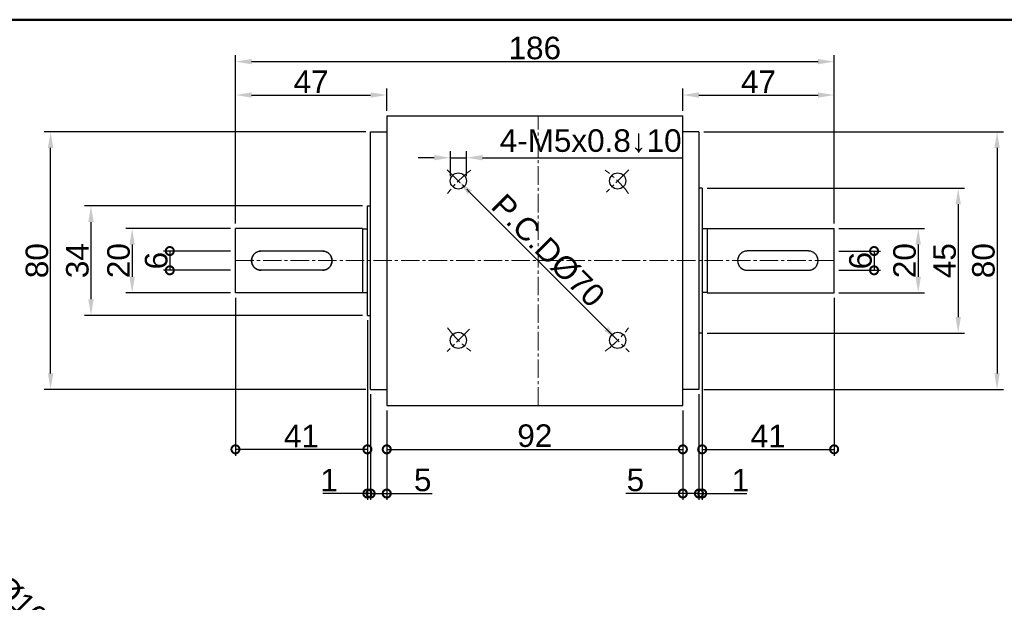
# Model space of a CAD drawing. Header units: millimetres. Extents: x 2723 to 3595, y 721 to 1332.
# Tile 4 of 9: x 2884 to 3190, y 1151 to 1332. Entities that reach past the tile are written whole.
import ezdxf

# ---------------------------------------------------------------- set-up
doc = ezdxf.new("R2010")
doc.units = ezdxf.units.MM
doc.linetypes.add('CENTER2', pattern=[28.575, 19.05, -3.175, 3.175, -3.175])
for name, color, linetype, lineweight in [('中心線', 6, 'CENTER2', 5), ('圖框', 7, 'Continuous', 50), ('標註', 4, 'Continuous', 13)]:
    doc.layers.add(name, color=color, linetype=linetype, lineweight=lineweight)
doc.layers.add('產品', color=7, linetype='Continuous')
doc.styles.get("Standard").update_dxf_attribs({"font": 'arial.ttf'})
doc.dimstyles.new('yuetai', dxfattribs={"dimtxt": 7, "dimasz": 5, "dimexe": 2, "dimexo": 1.5, "dimtad": 1, "dimdsep": 46, "dimtxsty": 'Standard', "dimcen": 0, "dimadec": 0, "dimazin": 0, "dimtfac": 1, "dimtmove": 0, "dimatfit": 3, "dimfxl": 1, "dimarcsym": 0})

# ---------------------------------------------------------------- blocks, each defined once
blk = doc.blocks.new('標題欄框 下標註')
at = {"layer": '圖框'}
blk.add_lwpolyline([(2.28, 89.91), (287.28, 89.91), (287.28, 273.91), (2.28, 273.91)], close=True, dxfattribs=at)
blk = doc.blocks.new('_DotSmall')
at = {"color": 0, "linetype": 'ByBlock', "const_width": 0.5}
blk.add_lwpolyline([(-0.0625, 0, 1), (0.0625, 0, 1)], format="xyb", close=True, dxfattribs=at)
blk = doc.blocks.new('*D7')
at = {"layer": 'Defpoints', "color": 0, "transparency": 16777216}
for p in [(2997.71, 1212.55), (3089.71, 1212.55), (3089.71, 1198.95)]:
    blk.add_point(p, dxfattribs=at)
at = {"layer": '標註', "color": 0, "lineweight": -2, "transparency": 16777216}
for p, q in [((2997.71, 1211.05), (2997.71, 1196.95)), ((3089.71, 1211.05), (3089.71, 1196.95)), ((2997.71, 1198.95), (3089.71, 1198.95))]:
    blk.add_line(p, q, dxfattribs=at)
at = {"layer": '標註', "color": 0, "lineweight": -2, "transparency": 16777216, "xscale": 5, "yscale": 5, "zscale": 5, "rotation": 180}
blk.add_blockref('_DotSmall', (2997.71, 1198.95), dxfattribs=at)
at = {"layer": '標註', "color": 0, "lineweight": -2, "transparency": 16777216, "xscale": 5, "yscale": 5, "zscale": 5}
blk.add_blockref('_DotSmall', (3089.71, 1198.95), dxfattribs=at)
at = {"layer": '標註', "color": 0, "transparency": 16777216, "insert": (3043.71, 1203.15), "char_height": 7, "attachment_point": 5}
blk.add_mtext('92', dxfattribs=at)
blk = doc.blocks.new('*D8')
at = {"layer": 'Defpoints', "color": 0, "transparency": 16777216}
for p in [(2992.71, 1217.55), (2997.71, 1212.55), (2992.71, 1185.23)]:
    blk.add_point(p, dxfattribs=at)
at = {"layer": '標註', "color": 0, "lineweight": -2, "transparency": 16777216}
for p, q in [((2992.71, 1216.05), (2992.71, 1183.23)), ((2997.71, 1211.05), (2997.71, 1183.23)), ((2992.71, 1185.23), (2997.71, 1185.23)), ((2997.71, 1185.23), (3011.82, 1185.23))]:
    blk.add_line(p, q, dxfattribs=at)
at = {"layer": '標註', "color": 0, "lineweight": -2, "transparency": 16777216, "xscale": 5, "yscale": 5, "zscale": 5, "rotation": 180}
blk.add_blockref('_DotSmall', (2992.71, 1185.23), dxfattribs=at)
at = {"layer": '標註', "color": 0, "lineweight": -2, "transparency": 16777216, "xscale": 5, "yscale": 5, "zscale": 5}
blk.add_blockref('_DotSmall', (2997.71, 1185.23), dxfattribs=at)
at = {"layer": '標註', "color": 0, "transparency": 16777216, "insert": (3008.88, 1189.41), "char_height": 7, "attachment_point": 5}
blk.add_mtext('5', dxfattribs=at)
blk = doc.blocks.new('*D9')
at = {"layer": 'Defpoints', "color": 0, "transparency": 16777216}
for p in [(3094.71, 1217.55), (3089.71, 1212.55), (3094.71, 1185.23)]:
    blk.add_point(p, dxfattribs=at)
at = {"layer": '標註', "color": 0, "lineweight": -2, "transparency": 16777216}
for p, q in [((3094.71, 1216.05), (3094.71, 1183.23)), ((3089.71, 1211.05), (3089.71, 1183.23)), ((3089.71, 1185.23), (3072.03, 1185.23)), ((3094.71, 1185.23), (3089.71, 1185.23))]:
    blk.add_line(p, q, dxfattribs=at)
at = {"layer": '標註', "color": 0, "lineweight": -2, "transparency": 16777216, "xscale": 5, "yscale": 5, "zscale": 5, "rotation": 180}
blk.add_blockref('_DotSmall', (3089.71, 1185.23), dxfattribs=at)
at = {"layer": '標註', "color": 0, "lineweight": -2, "transparency": 16777216, "xscale": 5, "yscale": 5, "zscale": 5}
blk.add_blockref('_DotSmall', (3094.71, 1185.23), dxfattribs=at)
at = {"layer": '標註', "color": 0, "transparency": 16777216, "insert": (3074.97, 1189.41), "char_height": 7, "attachment_point": 5}
blk.add_mtext('5', dxfattribs=at)
blk = doc.blocks.new('*D10')
at = {"layer": 'Defpoints', "color": 0, "transparency": 16777216}
for p in [(2950.71, 1247.55), (2991.71, 1240.55), (2950.71, 1198.95)]:
    blk.add_point(p, dxfattribs=at)
at = {"layer": '標註', "color": 0, "lineweight": -2, "transparency": 16777216}
for p, q in [((2950.71, 1246.05), (2950.71, 1196.95)), ((2991.71, 1239.05), (2991.71, 1196.95)), ((2991.71, 1198.95), (2950.71, 1198.95))]:
    blk.add_line(p, q, dxfattribs=at)
at = {"layer": '標註', "color": 0, "lineweight": -2, "transparency": 16777216, "xscale": 5, "yscale": 5, "zscale": 5, "rotation": 180}
blk.add_blockref('_DotSmall', (2950.71, 1198.95), dxfattribs=at)
at = {"layer": '標註', "color": 0, "lineweight": -2, "transparency": 16777216, "xscale": 5, "yscale": 5, "zscale": 5}
blk.add_blockref('_DotSmall', (2991.71, 1198.95), dxfattribs=at)
at = {"layer": '標註', "color": 0, "transparency": 16777216, "insert": (2971.21, 1203.09), "char_height": 7, "attachment_point": 5}
blk.add_mtext('41', dxfattribs=at)
blk = doc.blocks.new('*D11')
at = {"layer": 'Defpoints', "color": 0, "transparency": 16777216}
for p in [(3095.71, 1235.05), (3094.71, 1217.55), (3095.71, 1185.23)]:
    blk.add_point(p, dxfattribs=at)
at = {"layer": '標註', "color": 0, "lineweight": -2, "transparency": 16777216}
for p, q in [((3095.71, 1233.55), (3095.71, 1183.23)), ((3094.71, 1216.05), (3094.71, 1183.23)), ((3094.71, 1185.23), (3089.71, 1185.23)), ((3094.71, 1185.23), (3095.71, 1185.23)), ((3095.71, 1185.23), (3109.54, 1185.23))]:
    blk.add_line(p, q, dxfattribs=at)
at = {"layer": '標註', "color": 0, "lineweight": -2, "transparency": 16777216, "xscale": 5, "yscale": 5, "zscale": 5}
blk.add_blockref('_DotSmall', (3094.71, 1185.23), dxfattribs=at)
at = {"layer": '標註', "color": 0, "lineweight": -2, "transparency": 16777216, "xscale": 5, "yscale": 5, "zscale": 5, "rotation": 180}
blk.add_blockref('_DotSmall', (3095.71, 1185.23), dxfattribs=at)
at = {"layer": '標註', "color": 0, "transparency": 16777216, "insert": (3107.63, 1189.37), "char_height": 7, "attachment_point": 5}
blk.add_mtext('1', dxfattribs=at)
blk = doc.blocks.new('*D12')
at = {"layer": 'Defpoints', "color": 0, "transparency": 16777216}
for p in [(3095.71, 1280.05), (3095.71, 1235.05), (3175.24, 1235.05)]:
    blk.add_point(p, dxfattribs=at)
at = {"layer": '標註', "color": 0, "lineweight": -2, "transparency": 16777216}
for p, q in [((3097.21, 1280.05), (3177.24, 1280.05)), ((3175.24, 1275.05), (3175.24, 1240.05)), ((3097.21, 1235.05), (3177.24, 1235.05))]:
    blk.add_line(p, q, dxfattribs=at)
at = {"layer": '標註', "color": 0, "transparency": 16777216}
for points in [[(3174.41, 1275.05), (3176.08, 1275.05), (3175.24, 1280.05)], [(3174.41, 1240.05), (3176.08, 1240.05), (3175.24, 1235.05)]]:
    blk.add_solid(points, dxfattribs=at)
at = {"layer": '標註', "color": 0, "transparency": 16777216, "insert": (3171.06, 1257.55), "char_height": 7, "attachment_point": 5, "rotation": 90}
blk.add_mtext('45', dxfattribs=at)
blk = doc.blocks.new('*D13')
at = {"layer": 'Defpoints', "color": 0, "transparency": 16777216}
for p in [(2991.71, 1274.55), (2905.83, 1240.55), (2991.71, 1240.55)]:
    blk.add_point(p, dxfattribs=at)
at = {"layer": '標註', "color": 0, "lineweight": -2, "transparency": 16777216}
for p, q in [((2990.21, 1274.55), (2903.83, 1274.55)), ((2905.83, 1269.55), (2905.83, 1245.55)), ((2990.21, 1240.55), (2903.83, 1240.55))]:
    blk.add_line(p, q, dxfattribs=at)
at = {"layer": '標註', "color": 0, "transparency": 16777216}
for points in [[(2904.99, 1269.55), (2906.66, 1269.55), (2905.83, 1274.55)], [(2904.99, 1245.55), (2906.66, 1245.55), (2905.83, 1240.55)]]:
    blk.add_solid(points, dxfattribs=at)
at = {"layer": '標註', "color": 0, "transparency": 16777216, "insert": (2901.62, 1257.55), "char_height": 7, "attachment_point": 5, "rotation": 90}
blk.add_mtext('34', dxfattribs=at)
blk = doc.blocks.new('*D14')
at = {"layer": 'Defpoints', "color": 0, "transparency": 16777216}
for p in [(3094.71, 1297.55), (3094.71, 1217.55), (3187.32, 1217.55)]:
    blk.add_point(p, dxfattribs=at)
at = {"layer": '標註', "color": 0, "lineweight": -2, "transparency": 16777216}
for p, q in [((3096.21, 1297.55), (3189.32, 1297.55)), ((3187.32, 1292.55), (3187.32, 1222.55)), ((3096.21, 1217.55), (3189.32, 1217.55))]:
    blk.add_line(p, q, dxfattribs=at)
at = {"layer": '標註', "color": 0, "transparency": 16777216}
for points in [[(3186.49, 1292.55), (3188.15, 1292.55), (3187.32, 1297.55)], [(3186.49, 1222.55), (3188.15, 1222.55), (3187.32, 1217.55)]]:
    blk.add_solid(points, dxfattribs=at)
at = {"layer": '標註', "color": 0, "transparency": 16777216, "insert": (3183.12, 1257.55), "char_height": 7, "attachment_point": 5, "rotation": 90}
blk.add_mtext('80', dxfattribs=at)
blk = doc.blocks.new('*D21')
at = {"layer": 'Defpoints', "color": 0, "transparency": 16777216}
for p in [(2838.23, 1191.11), (2784.68, 1137.55), (2855.39, 1066.84)]:
    blk.add_point(p, dxfattribs=at)
at = {"layer": '標註', "color": 0, "lineweight": -2, "transparency": 16777216}
for p, q in [((2785.74, 1138.61), (2839.65, 1192.52)), ((2905.41, 1123.93), (2841.77, 1187.57)), ((2856.45, 1067.9), (2910.36, 1121.81))]:
    blk.add_line(p, q, dxfattribs=at)
at = {"layer": '標註', "color": 0, "transparency": 16777216}
for points in [[(2842.36, 1188.16), (2841.18, 1186.98), (2838.23, 1191.11)], [(2906, 1124.52), (2904.82, 1123.34), (2908.95, 1120.4)]]:
    blk.add_solid(points, dxfattribs=at)
at = {"layer": '標註', "color": 0, "transparency": 16777216, "insert": (2876.7, 1158.86), "char_height": 7, "attachment_point": 5, "rotation": 315}
blk.add_mtext('P.C.DØ100', dxfattribs=at)
blk = doc.blocks.new('*D26')
at = {"layer": 'Defpoints', "color": 0, "transparency": 16777216}
for p in [(2950.71, 1267.55), (2918.61, 1247.55), (2950.71, 1247.55)]:
    blk.add_point(p, dxfattribs=at)
at = {"layer": '標註', "color": 0, "lineweight": -2, "transparency": 16777216}
for p, q in [((2949.21, 1267.55), (2916.61, 1267.55)), ((2918.61, 1262.55), (2918.61, 1252.55)), ((2949.21, 1247.55), (2916.61, 1247.55))]:
    blk.add_line(p, q, dxfattribs=at)
at = {"layer": '標註', "color": 0, "transparency": 16777216}
for points in [[(2917.78, 1262.55), (2919.44, 1262.55), (2918.61, 1267.55)], [(2917.78, 1252.55), (2919.44, 1252.55), (2918.61, 1247.55)]]:
    blk.add_solid(points, dxfattribs=at)
at = {"layer": '標註', "color": 0, "transparency": 16777216, "insert": (2914.41, 1257.55), "char_height": 7, "attachment_point": 5, "rotation": 90}
blk.add_mtext('20', dxfattribs=at)
blk = doc.blocks.new('*D27')
at = {"layer": 'Defpoints', "color": 0, "transparency": 16777216}
for p in [(2893.27, 1297.55), (2992.71, 1297.55), (2992.71, 1217.55)]:
    blk.add_point(p, dxfattribs=at)
at = {"layer": '標註', "color": 0, "lineweight": -2, "transparency": 16777216}
for p, q in [((2991.21, 1297.55), (2891.27, 1297.55)), ((2893.27, 1222.55), (2893.27, 1292.55)), ((2991.21, 1217.55), (2891.27, 1217.55))]:
    blk.add_line(p, q, dxfattribs=at)
at = {"layer": '標註', "color": 0, "transparency": 16777216}
for points in [[(2892.44, 1292.55), (2894.11, 1292.55), (2893.27, 1297.55)], [(2892.44, 1222.55), (2894.11, 1222.55), (2893.27, 1217.55)]]:
    blk.add_solid(points, dxfattribs=at)
at = {"layer": '標註', "color": 0, "transparency": 16777216, "insert": (2889.08, 1257.55), "char_height": 7, "attachment_point": 5, "rotation": 90}
blk.add_mtext('80', dxfattribs=at)
blk = doc.blocks.new('*D28')
at = {"layer": 'Defpoints', "color": 0, "transparency": 16777216}
for p in [(2991.71, 1240.55), (2992.71, 1217.55), (2991.71, 1185.23)]:
    blk.add_point(p, dxfattribs=at)
at = {"layer": '標註', "color": 0, "lineweight": -2, "transparency": 16777216}
for p, q in [((2991.71, 1239.05), (2991.71, 1183.23)), ((2992.71, 1216.05), (2992.71, 1183.23)), ((2991.71, 1185.23), (2977.89, 1185.23)), ((2992.71, 1185.23), (2991.71, 1185.23)), ((2992.71, 1185.23), (2997.71, 1185.23))]:
    blk.add_line(p, q, dxfattribs=at)
at = {"layer": '標註', "color": 0, "lineweight": -2, "transparency": 16777216, "xscale": 5, "yscale": 5, "zscale": 5}
blk.add_blockref('_DotSmall', (2991.71, 1185.23), dxfattribs=at)
at = {"layer": '標註', "color": 0, "lineweight": -2, "transparency": 16777216, "xscale": 5, "yscale": 5, "zscale": 5, "rotation": 180}
blk.add_blockref('_DotSmall', (2992.71, 1185.23), dxfattribs=at)
at = {"layer": '標註', "color": 0, "transparency": 16777216, "insert": (2979.8, 1189.37), "char_height": 7, "attachment_point": 5}
blk.add_mtext('1', dxfattribs=at)
blk = doc.blocks.new('*D30')
at = {"layer": 'Defpoints', "color": 0, "transparency": 16777216}
for p in [(2950.71, 1260.55), (2930.31, 1254.55), (2950.71, 1254.55)]:
    blk.add_point(p, dxfattribs=at)
at = {"layer": '標註', "color": 0, "lineweight": -2, "transparency": 16777216}
for p, q in [((2949.21, 1260.55), (2928.31, 1260.55)), ((2930.31, 1260.55), (2930.31, 1254.55)), ((2949.21, 1254.55), (2928.31, 1254.55))]:
    blk.add_line(p, q, dxfattribs=at)
at = {"layer": '標註', "color": 0, "lineweight": -2, "transparency": 16777216, "xscale": 5, "yscale": 5, "zscale": 5}
for p, rotation in [((2930.31, 1260.55), 90), ((2930.31, 1254.55), 270)]:
    blk.add_blockref('_DotSmall', p, dxfattribs=dict(at, rotation=rotation))
at = {"layer": '標註', "color": 0, "transparency": 16777216, "insert": (2926.11, 1257.55), "char_height": 7, "attachment_point": 5, "rotation": 90}
blk.add_mtext('6', dxfattribs=at)
blk = doc.blocks.new('*D47')
at = {"layer": 'Defpoints', "color": 0, "transparency": 16777216}
for p in [(3019.97, 1282.3), (3019.97, 1282.3), (3069.46, 1232.81)]:
    blk.add_point(p, dxfattribs=at)
at = {"layer": '標註', "color": 0, "lineweight": -2, "transparency": 16777216}
for p, q in [((3018.91, 1281.24), (3018.55, 1280.89)), ((3065.93, 1236.34), (3023.5, 1278.77)), ((3068.4, 1231.74), (3068.05, 1231.39))]:
    blk.add_line(p, q, dxfattribs=at)
at = {"layer": '標註', "color": 0, "transparency": 16777216}
for points in [[(3024.09, 1279.36), (3022.91, 1278.18), (3019.97, 1282.3)], [(3066.52, 1236.93), (3065.34, 1235.75), (3069.46, 1232.81)]]:
    blk.add_solid(points, dxfattribs=at)
at = {"layer": '標註', "color": 0, "transparency": 16777216, "insert": (3047.82, 1260.66), "char_height": 7, "attachment_point": 5, "rotation": 315}
blk.add_mtext('P.C.DØ70', dxfattribs=at)
blk = doc.blocks.new('*D48')
at = {"layer": 'Defpoints', "color": 0, "transparency": 16777216}
for p in [(3022.47, 1289.53), (3017.47, 1282.3), (3022.47, 1282.3)]:
    blk.add_point(p, dxfattribs=at)
at = {"layer": '標註', "color": 0, "lineweight": -2, "transparency": 16777216}
for p, q in [((3017.47, 1283.8), (3017.47, 1291.53)), ((3022.47, 1283.8), (3022.47, 1291.53)), ((3012.47, 1289.53), (3007.47, 1289.53)), ((3017.47, 1289.53), (3022.47, 1289.53)), ((3027.47, 1289.53), (3089.65, 1289.53))]:
    blk.add_line(p, q, dxfattribs=at)
at = {"layer": '標註', "color": 0, "transparency": 16777216}
for points in [[(3012.47, 1290.36), (3012.47, 1288.7), (3017.47, 1289.53)], [(3027.47, 1290.36), (3027.47, 1288.7), (3022.47, 1289.53)]]:
    blk.add_solid(points, dxfattribs=at)
at = {"layer": '標註', "color": 0, "transparency": 16777216, "insert": (3061.06, 1294.69), "char_height": 7, "attachment_point": 5}
blk.add_mtext('4-M5x0.8↓10', dxfattribs=at)
blk = doc.blocks.new('*D53')
at = {"layer": 'Defpoints', "color": 0, "transparency": 16777216}
for p in [(3136.71, 1267.55), (3136.71, 1247.55), (3162.82, 1247.55)]:
    blk.add_point(p, dxfattribs=at)
at = {"layer": '標註', "color": 0, "lineweight": -2, "transparency": 16777216}
for p, q in [((3138.21, 1267.55), (3164.82, 1267.55)), ((3162.82, 1262.55), (3162.82, 1252.55)), ((3138.21, 1247.55), (3164.82, 1247.55))]:
    blk.add_line(p, q, dxfattribs=at)
at = {"layer": '標註', "color": 0, "transparency": 16777216}
for points in [[(3161.99, 1262.55), (3163.65, 1262.55), (3162.82, 1267.55)], [(3161.99, 1252.55), (3163.65, 1252.55), (3162.82, 1247.55)]]:
    blk.add_solid(points, dxfattribs=at)
at = {"layer": '標註', "color": 0, "transparency": 16777216, "insert": (3158.62, 1257.55), "char_height": 7, "attachment_point": 5, "rotation": 90}
blk.add_mtext('20', dxfattribs=at)
blk = doc.blocks.new('*D54')
at = {"layer": 'Defpoints', "color": 0, "transparency": 16777216}
for p in [(3136.71, 1260.55), (3136.71, 1254.55), (3149.12, 1254.55)]:
    blk.add_point(p, dxfattribs=at)
at = {"layer": '標註', "color": 0, "lineweight": -2, "transparency": 16777216}
for p, q in [((3138.21, 1260.55), (3151.12, 1260.55)), ((3149.12, 1260.55), (3149.12, 1254.55)), ((3138.21, 1254.55), (3151.12, 1254.55))]:
    blk.add_line(p, q, dxfattribs=at)
at = {"layer": '標註', "color": 0, "lineweight": -2, "transparency": 16777216, "xscale": 5, "yscale": 5, "zscale": 5}
for p, rotation in [((3149.12, 1260.55), 90), ((3149.12, 1254.55), 270)]:
    blk.add_blockref('_DotSmall', p, dxfattribs=dict(at, rotation=rotation))
at = {"layer": '標註', "color": 0, "transparency": 16777216, "insert": (3144.92, 1257.55), "char_height": 7, "attachment_point": 5, "rotation": 90}
blk.add_mtext('6', dxfattribs=at)
blk = doc.blocks.new('*D56')
at = {"layer": 'Defpoints', "color": 0, "transparency": 16777216}
for p in [(3136.71, 1319.36), (2950.71, 1267.55), (3136.71, 1267.55)]:
    blk.add_point(p, dxfattribs=at)
at = {"layer": '標註', "color": 0, "lineweight": -2, "transparency": 16777216}
for p, q in [((2950.71, 1269.05), (2950.71, 1321.36)), ((2955.71, 1319.36), (3131.71, 1319.36)), ((3136.71, 1269.05), (3136.71, 1321.36))]:
    blk.add_line(p, q, dxfattribs=at)
at = {"layer": '標註', "color": 0, "transparency": 16777216}
for points in [[(2955.71, 1320.2), (2955.71, 1318.53), (2950.71, 1319.36)], [(3131.71, 1320.2), (3131.71, 1318.53), (3136.71, 1319.36)]]:
    blk.add_solid(points, dxfattribs=at)
at = {"layer": '標註', "color": 0, "transparency": 16777216, "insert": (3043.71, 1323.56), "char_height": 7, "attachment_point": 5}
blk.add_mtext('186', dxfattribs=at)
blk = doc.blocks.new('*D57')
at = {"layer": 'Defpoints', "color": 0, "ltscale": 5, "transparency": 16777216}
for p in [(2997.71, 1309), (2997.71, 1302.55), (2950.71, 1267.55)]:
    blk.add_point(p, dxfattribs=at)
at = {"layer": '標註', "color": 0, "lineweight": -2, "ltscale": 5, "transparency": 16777216}
for p, q in [((2950.71, 1269.05), (2950.71, 1311)), ((2997.71, 1304.05), (2997.71, 1311)), ((2955.71, 1309), (2992.71, 1309))]:
    blk.add_line(p, q, dxfattribs=at)
at = {"layer": '標註', "color": 0, "ltscale": 5, "transparency": 16777216}
for points in [[(2955.71, 1309.83), (2955.71, 1308.16), (2950.71, 1309)], [(2992.71, 1309.83), (2992.71, 1308.16), (2997.71, 1309)]]:
    blk.add_solid(points, dxfattribs=at)
at = {"layer": '標註', "color": 0, "ltscale": 5, "transparency": 16777216, "insert": (2974.21, 1313.12), "char_height": 7, "attachment_point": 5}
blk.add_mtext('47', dxfattribs=at)
blk = doc.blocks.new('*D58')
at = {"layer": 'Defpoints', "color": 0, "ltscale": 5, "transparency": 16777216}
for p in [(3136.71, 1309), (3089.71, 1302.55), (3136.71, 1267.55)]:
    blk.add_point(p, dxfattribs=at)
at = {"layer": '標註', "color": 0, "lineweight": -2, "ltscale": 5, "transparency": 16777216}
for p, q in [((3089.71, 1304.05), (3089.71, 1311)), ((3136.71, 1269.05), (3136.71, 1311)), ((3094.71, 1309), (3131.71, 1309))]:
    blk.add_line(p, q, dxfattribs=at)
at = {"layer": '標註', "color": 0, "ltscale": 5, "transparency": 16777216}
for points in [[(3094.71, 1309.83), (3094.71, 1308.16), (3089.71, 1309)], [(3131.71, 1309.83), (3131.71, 1308.16), (3136.71, 1309)]]:
    blk.add_solid(points, dxfattribs=at)
at = {"layer": '標註', "color": 0, "ltscale": 5, "transparency": 16777216, "insert": (3113.21, 1313.12), "char_height": 7, "attachment_point": 5}
blk.add_mtext('47', dxfattribs=at)
blk = doc.blocks.new('*D60')
at = {"layer": 'Defpoints', "color": 0, "transparency": 16777216}
for p in [(3136.71, 1247.55), (3095.71, 1240.55), (3136.71, 1198.95)]:
    blk.add_point(p, dxfattribs=at)
at = {"layer": '標註', "color": 0, "lineweight": -2, "transparency": 16777216}
for p, q in [((3136.71, 1246.05), (3136.71, 1196.95)), ((3095.71, 1239.05), (3095.71, 1196.95)), ((3095.71, 1198.95), (3136.71, 1198.95))]:
    blk.add_line(p, q, dxfattribs=at)
at = {"layer": '標註', "color": 0, "lineweight": -2, "transparency": 16777216, "xscale": 5, "yscale": 5, "zscale": 5, "rotation": 180}
blk.add_blockref('_DotSmall', (3095.71, 1198.95), dxfattribs=at)
at = {"layer": '標註', "color": 0, "lineweight": -2, "transparency": 16777216, "xscale": 5, "yscale": 5, "zscale": 5}
blk.add_blockref('_DotSmall', (3136.71, 1198.95), dxfattribs=at)
at = {"layer": '標註', "color": 0, "transparency": 16777216, "insert": (3116.21, 1203.09), "char_height": 7, "attachment_point": 5}
blk.add_mtext('41', dxfattribs=at)

msp = doc.modelspace()

# ---------------------------------------------------------------- linework, layer by layer
at = {"layer": '中心線', "ltscale": 0.3}
for p, q in [((3044.715, 1212.554), (3044.715, 1302.554)), ((3016.482, 1285.787), (3023.45, 1278.818)), ((3072.94, 1285.779), (3065.988, 1278.827)), ((2950.715, 1257.554), (3136.715, 1257.554)), ((3023.449, 1236.288), (3016.484, 1229.323)), ((3065.888, 1236.381), (3073.039, 1229.229))]:
    msp.add_line(p, q, dxfattribs=at)
for start, end in [(126.54531, 143.45469), (36.54531, 53.45469), (216.54531, 233.45469), (306.54531, 323.45469)]:
    msp.add_arc((3044.715, 1257.554), 35, start, end, dxfattribs=at)
at = {"layer": '產品'}
for p, q in [((2997.715, 1302.554), (3089.715, 1302.554)), ((2997.715, 1302.554), (2997.715, 1212.554)), ((3089.715, 1212.554), (3089.715, 1302.554)), ((2992.715, 1217.554), (2992.715, 1297.554)), ((2992.715, 1297.554), (2997.715, 1297.554)), ((3094.715, 1297.554), (3089.715, 1297.554)), ((3094.715, 1297.554), (3094.715, 1217.554)), ((3095.715, 1280.054), (3094.715, 1280.054)), ((3095.715, 1280.054), (3095.715, 1235.054)), ((2991.715, 1240.554), (2991.715, 1274.554)), ((2991.715, 1274.554), (2992.715, 1274.554)), ((2950.715, 1247.554), (2950.715, 1267.554)), ((2990.215, 1267.554), (2950.715, 1267.554)), ((2990.215, 1267.554), (2990.215, 1247.554)), ((2990.215, 1267.454), (2991.715, 1267.454)), ((3097.215, 1267.454), (3095.715, 1267.454)), ((3097.215, 1267.554), (3097.215, 1247.554)), ((3097.215, 1267.554), (3136.715, 1267.554)), ((3136.715, 1247.554), (3136.715, 1267.554)), ((2958.715, 1260.554), (2977.715, 1260.554)), ((2958.715, 1260.554), (2977.715, 1260.554)), ((3128.715, 1260.554), (3109.715, 1260.554)), ((3128.715, 1260.554), (3109.715, 1260.554)), ((2977.715, 1254.555), (2958.715, 1254.555)), ((2977.715, 1254.554), (2958.715, 1254.554)), ((3109.715, 1254.555), (3128.715, 1254.555)), ((3109.715, 1254.554), (3128.715, 1254.554)), ((2990.215, 1247.554), (2950.715, 1247.554)), ((2990.215, 1247.654), (2991.715, 1247.654)), ((3097.215, 1247.654), (3095.715, 1247.654)), ((3097.215, 1247.554), (3136.715, 1247.554)), ((2991.715, 1240.554), (2992.715, 1240.554)), ((3095.715, 1235.054), (3094.715, 1235.054)), ((2992.715, 1217.554), (2997.715, 1217.554)), ((3094.715, 1217.554), (3089.715, 1217.554)), ((2997.715, 1212.554), (3089.715, 1212.554))]:
    msp.add_line(p, q, dxfattribs=at)
at = {"layer": '產品', "flags": 128}
for points in [[(2955.715, 1257.554), (2955.721, 1257.745), (2955.74, 1257.939), (2955.772, 1258.133), (2955.817, 1258.327), (2955.874, 1258.518), (2955.945, 1258.705), (2956.028, 1258.887), (2956.122, 1259.062), (2956.227, 1259.23), (2956.342, 1259.388), (2956.464, 1259.537), (2956.594, 1259.676), (2956.732, 1259.805), (2956.881, 1259.927), (2957.04, 1260.042), (2957.207, 1260.147), (2957.382, 1260.241), (2957.564, 1260.324), (2957.751, 1260.395), (2957.942, 1260.452), (2958.135, 1260.497), (2958.33, 1260.529), (2958.524, 1260.548), (2958.715, 1260.554)], [(2977.715, 1260.554), (2977.906, 1260.548), (2978.1, 1260.529), (2978.294, 1260.497), (2978.488, 1260.452), (2978.679, 1260.395), (2978.866, 1260.324), (2979.048, 1260.241), (2979.223, 1260.147), (2979.39, 1260.042), (2979.549, 1259.927), (2979.698, 1259.805), (2979.836, 1259.676), (2979.965, 1259.537), (2980.088, 1259.388), (2980.202, 1259.23), (2980.307, 1259.062), (2980.402, 1258.887), (2980.485, 1258.705), (2980.555, 1258.518), (2980.613, 1258.327), (2980.658, 1258.133), (2980.689, 1257.939), (2980.708, 1257.745), (2980.715, 1257.554)], [(3109.715, 1260.554), (3109.524, 1260.548), (3109.33, 1260.529), (3109.135, 1260.497), (3108.942, 1260.452), (3108.751, 1260.395), (3108.564, 1260.324), (3108.382, 1260.241), (3108.207, 1260.147), (3108.04, 1260.042), (3107.881, 1259.927), (3107.732, 1259.805), (3107.594, 1259.676), (3107.464, 1259.537), (3107.342, 1259.388), (3107.227, 1259.23), (3107.122, 1259.062), (3107.028, 1258.887), (3106.945, 1258.705), (3106.874, 1258.518), (3106.817, 1258.327), (3106.772, 1258.133), (3106.74, 1257.939), (3106.721, 1257.745), (3106.715, 1257.554)], [(3131.715, 1257.554), (3131.708, 1257.745), (3131.689, 1257.939), (3131.658, 1258.133), (3131.613, 1258.327), (3131.555, 1258.518), (3131.485, 1258.705), (3131.402, 1258.887), (3131.307, 1259.062), (3131.202, 1259.23), (3131.088, 1259.388), (3130.965, 1259.537), (3130.836, 1259.676), (3130.698, 1259.805), (3130.549, 1259.927), (3130.39, 1260.042), (3130.223, 1260.147), (3130.048, 1260.241), (3129.866, 1260.324), (3129.679, 1260.395), (3129.488, 1260.452), (3129.294, 1260.497), (3129.1, 1260.529), (3128.906, 1260.548), (3128.715, 1260.554)], [(2958.715, 1254.554), (2958.524, 1254.56), (2958.33, 1254.579), (2958.135, 1254.611), (2957.942, 1254.656), (2957.751, 1254.713), (2957.564, 1254.784), (2957.382, 1254.867), (2957.207, 1254.961), (2957.04, 1255.066), (2956.881, 1255.181), (2956.732, 1255.303), (2956.594, 1255.432), (2956.464, 1255.571), (2956.342, 1255.72), (2956.227, 1255.878), (2956.122, 1256.046), (2956.028, 1256.221), (2955.945, 1256.403), (2955.874, 1256.59), (2955.817, 1256.781), (2955.772, 1256.975), (2955.74, 1257.169), (2955.721, 1257.363), (2955.715, 1257.554)], [(2980.715, 1257.554), (2980.708, 1257.363), (2980.689, 1257.169), (2980.658, 1256.975), (2980.613, 1256.781), (2980.555, 1256.59), (2980.485, 1256.403), (2980.402, 1256.221), (2980.307, 1256.046), (2980.202, 1255.878), (2980.088, 1255.72), (2979.965, 1255.571), (2979.836, 1255.432), (2979.698, 1255.303), (2979.549, 1255.181), (2979.39, 1255.066), (2979.223, 1254.961), (2979.048, 1254.867), (2978.866, 1254.784), (2978.679, 1254.713), (2978.488, 1254.656), (2978.294, 1254.611), (2978.1, 1254.579), (2977.906, 1254.56), (2977.715, 1254.554)], [(3106.715, 1257.554), (3106.721, 1257.363), (3106.74, 1257.169), (3106.772, 1256.975), (3106.817, 1256.781), (3106.874, 1256.59), (3106.945, 1256.403), (3107.028, 1256.221), (3107.122, 1256.046), (3107.227, 1255.878), (3107.342, 1255.72), (3107.464, 1255.571), (3107.594, 1255.432), (3107.732, 1255.303), (3107.881, 1255.181), (3108.04, 1255.066), (3108.207, 1254.961), (3108.382, 1254.867), (3108.564, 1254.784), (3108.751, 1254.713), (3108.942, 1254.656), (3109.135, 1254.611), (3109.33, 1254.579), (3109.524, 1254.56), (3109.715, 1254.554)], [(3128.715, 1254.554), (3128.906, 1254.56), (3129.1, 1254.579), (3129.294, 1254.611), (3129.488, 1254.656), (3129.679, 1254.713), (3129.866, 1254.784), (3130.048, 1254.867), (3130.223, 1254.961), (3130.39, 1255.066), (3130.549, 1255.181), (3130.698, 1255.303), (3130.836, 1255.432), (3130.965, 1255.571), (3131.088, 1255.72), (3131.202, 1255.878), (3131.307, 1256.046), (3131.402, 1256.221), (3131.485, 1256.403), (3131.555, 1256.59), (3131.613, 1256.781), (3131.658, 1256.975), (3131.689, 1257.169), (3131.708, 1257.363), (3131.715, 1257.554)]]:
    msp.add_lwpolyline(points, dxfattribs=at)
at = {"layer": '產品'}
for centre in [(3019.966, 1282.303), (3069.464, 1282.303), (3019.966, 1232.805), (3069.464, 1232.805)]:
    msp.add_circle(centre, 2.5, dxfattribs=at)
for centre, start, end in [((2958.715, 1257.554), 90, 270), ((2977.715, 1257.554), 270, 90), ((3109.715, 1257.554), 90, 270), ((3128.715, 1257.554), 270, 90)]:
    msp.add_arc(centre, 2.999, start, end, dxfattribs=at)

# ---------------------------------------------------------------- block references
at = {"layer": '圖框', "xscale": 3.057730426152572, "yscale": 3.057730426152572, "zscale": 3.057730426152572}
msp.add_blockref('標題欄框 下標註', (2716.227, 494.849), dxfattribs=at)

# ---------------------------------------------------------------- dimensions: what is measured, and where the dimension line sits
at = {"layer": '標註'}
dim = msp.add_linear_dim(base=(3136.715, 1319.362), p1=(2950.715, 1267.554), p2=(3136.715, 1267.554), dimstyle='yuetai', dxfattribs=at)
dim.commit()
dim.dimension.update_dxf_attribs({"geometry": '*D56', "text_midpoint": (3043.715, 1323.561)})
at = {"layer": '標註', "ltscale": 5}
for base, p1, p2, picture, middle in [((2997.715, 1308.995), (2950.715, 1267.554), (2997.715, 1302.554), '*D57', (2974.215, 1313.12)), ((3136.715, 1308.995), (3089.715, 1302.554), (3136.715, 1267.554), '*D58', (3113.215, 1313.12))]:
    dim = msp.add_linear_dim(base=base, p1=p1, p2=p2, dimstyle='yuetai', dxfattribs=at)
    dim.commit()
    dim.dimension.update_dxf_attribs({"geometry": picture, "text_midpoint": middle})
at = {"layer": '標註'}
dim = msp.add_linear_dim(base=(3022.466, 1289.53), p1=(3017.466, 1282.303), p2=(3022.466, 1282.303), angle=180, text='4-M<>x0.8↓10', dimstyle='yuetai', dxfattribs=at)
dim.commit()
dim.dimension.update_dxf_attribs({"geometry": '*D48', "text_midpoint": (3061.06, 1294.693)})
for base, p1, p2, picture, middle in [((2893.275, 1297.554), (2992.715, 1217.554), (2992.715, 1297.554), '*D27', (2889.076, 1257.554)), ((3187.319, 1217.554), (3094.715, 1297.554), (3094.715, 1217.554), '*D14', (3183.12, 1257.554)), ((3175.245, 1235.054), (3095.715, 1280.054), (3095.715, 1235.054), '*D12', (3171.06, 1257.554)), ((2905.826, 1240.554), (2991.715, 1274.554), (2991.715, 1240.554), '*D13', (2901.624, 1257.554)), ((2918.609, 1247.554), (2950.715, 1267.554), (2950.715, 1247.554), '*D26', (2914.41, 1257.554)), ((3162.821, 1247.554), (3136.715, 1267.554), (3136.715, 1247.554), '*D53', (3158.622, 1257.554))]:
    dim = msp.add_linear_dim(base=base, p1=p1, p2=p2, angle=90, dimstyle='yuetai', dxfattribs=at)
    dim.commit()
    dim.dimension.update_dxf_attribs({"geometry": picture, "text_midpoint": middle})
for p1, p2, distance, picture, middle in [((3069.464, 1232.805), (3019.966, 1282.303), 0, '*D47', (3047.822, 1260.661)), ((2855.392, 1066.842), (2784.681, 1137.552), -75.737, '*D21', (2876.698, 1158.858))]:
    dim = msp.add_aligned_dim(p1=p1, p2=p2, distance=distance, text='P.C.DØ<>', dimstyle='yuetai', dxfattribs=at)
    dim.commit()
    dim.dimension.update_dxf_attribs({"geometry": picture, "text_midpoint": middle})
for base, p1, p2, picture, middle in [((2930.306, 1254.554), (2950.715, 1260.554), (2950.715, 1254.554), '*D30', (2930.306, 1257.554)), ((3149.123, 1254.554), (3136.715, 1260.554), (3136.715, 1254.554), '*D54', (3149.123, 1257.554))]:
    dim = msp.add_linear_dim(base=base, p1=p1, p2=p2, angle=90, dimstyle='yuetai', override={"dimblk1": 'DotSmall', "dimblk2": 'DotSmall', "dimsah": 1}, dxfattribs=at)
    dim.commit()
    dim.dimension.update_dxf_attribs({"geometry": picture, "text_midpoint": middle, "dimtype": 160})
for base, p1, p2, picture, middle in [((2950.715, 1198.953), (2991.715, 1240.554), (2950.715, 1247.554), '*D10', (2971.215, 1203.092)), ((2991.715, 1185.228), (2992.715, 1217.554), (2991.715, 1240.554), '*D28', (2979.801, 1189.368)), ((3095.715, 1185.228), (3094.715, 1217.554), (3095.715, 1235.054), '*D11', (3107.629, 1189.368)), ((3089.715, 1198.953), (2997.715, 1212.554), (3089.715, 1212.554), '*D7', (3043.715, 1203.152))]:
    dim = msp.add_linear_dim(base=base, p1=p1, p2=p2, dimstyle='yuetai', override={"dimblk1": 'DotSmall', "dimblk2": 'DotSmall', "dimsah": 1}, dxfattribs=at)
    dim.commit()
    dim.dimension.update_dxf_attribs({"geometry": picture, "text_midpoint": middle})
dim = msp.add_linear_dim(base=(3136.715, 1198.953), p1=(3095.715, 1240.554), p2=(3136.715, 1247.554), angle=180, dimstyle='yuetai', override={"dimblk1": 'DotSmall', "dimblk2": 'DotSmall', "dimsah": 1}, dxfattribs=at)
dim.commit()
dim.dimension.update_dxf_attribs({"geometry": '*D60', "text_midpoint": (3116.215, 1203.092)})
for base, p1, p2, picture, middle in [((2992.715, 1185.228), (2997.715, 1212.554), (2992.715, 1217.554), '*D8', (3008.878, 1185.228)), ((3094.715, 1185.228), (3089.715, 1212.554), (3094.715, 1217.554), '*D9', (3074.972, 1185.228))]:
    dim = msp.add_linear_dim(base=base, p1=p1, p2=p2, dimstyle='yuetai', override={"dimblk1": 'DotSmall', "dimblk2": 'DotSmall', "dimsah": 1}, dxfattribs=at)
    dim.commit()
    dim.dimension.update_dxf_attribs({"geometry": picture, "text_midpoint": middle, "dimtype": 160})

doc.saveas('drawing.dxf')
